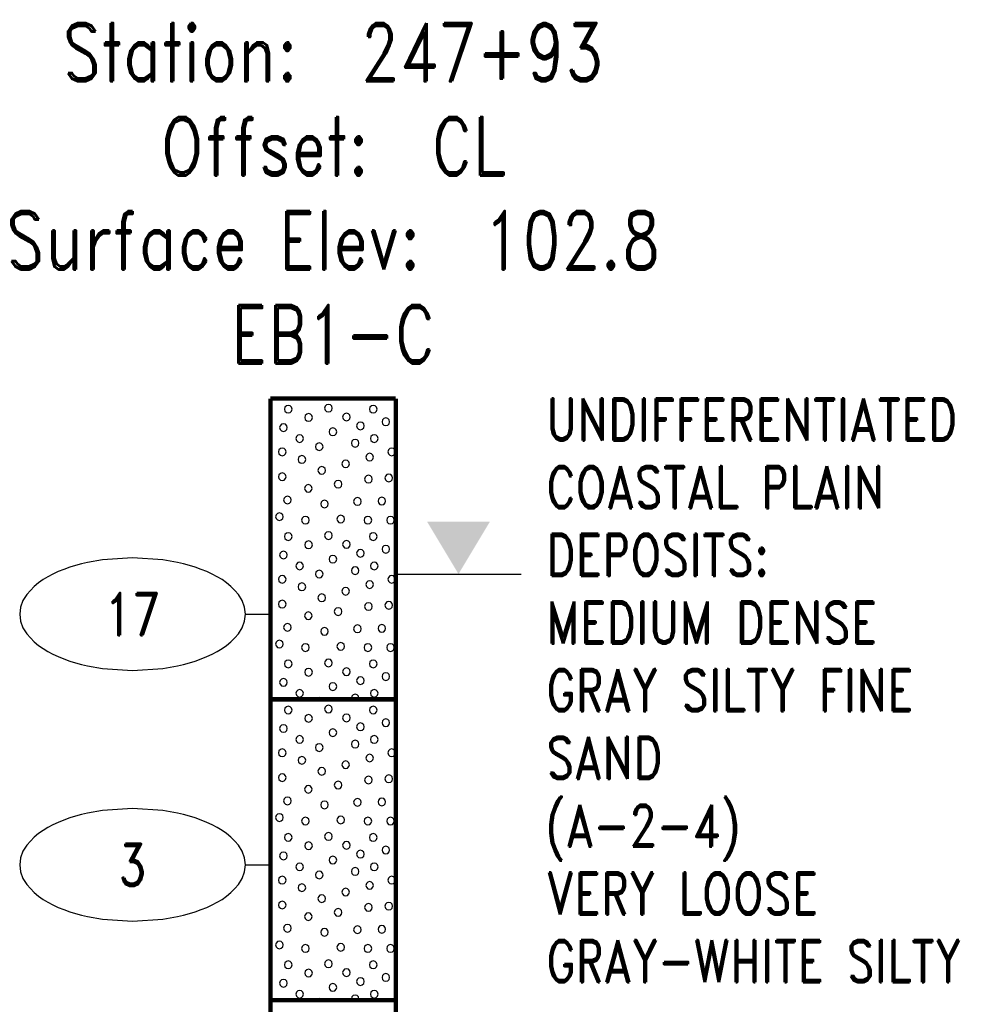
# Model space of a CAD drawing. Extents: x -12 to 875, y 346 to 518.
# Tile 6 of 10: x 413 to 450, y 475 to 515. Entities that reach past the tile are written whole.
import ezdxf
from ezdxf.enums import TextEntityAlignment as Align

# ---------------------------------------------------------------- set-up
doc = ezdxf.new("R2010")
doc.units = 0
doc.linetypes.add('Solid', pattern=[0])
doc.layers.get('0').update_dxf_attribs({"linetype": 'Solid'})
doc.layers.add('EB1-C', color=4, linetype='Solid')
doc.styles.add('ROMAND', font='romand', dxfattribs={"height": 1})

# ---------------------------------------------------------------- blocks, each defined once
blk = doc.blocks.new('DGRFC_NCLEV2')
at = {"color": 7, "linetype": 'Solid'}
blk.add_lwpolyline([(-0.06, 0), (0.06, 0)], dxfattribs=at)
at = {"color": 7}
blk.add_solid([(0, 0), (0.03, 0.05), (0, 0), (-0.03, 0.05)], dxfattribs=at)
blk = doc.blocks.new('DGRFC_NCDOT$NVALUE$ELLIPS')
at = {"color": 7, "linetype": 'Solid'}
blk.add_lwpolyline([(0, -2.5), (1.337, -2.407), (1.998, -2.292), (2.262, -2.231), (2.524, -2.16), (2.783, -2.078), (3.038, -1.985), (3.289, -1.882), (3.536, -1.768), (3.755, -1.657), (3.965, -1.529), (4.165, -1.386), (4.353, -1.227), (4.528, -1.054), (4.689, -0.869), (4.858, -0.606), (4.964, -0.311), (5, 0), (4.964, 0.311), (4.858, 0.606), (4.689, 0.869), (4.528, 1.054), (4.353, 1.227), (4.165, 1.386), (3.965, 1.529), (3.755, 1.657), (3.536, 1.768), (3.289, 1.882), (3.038, 1.985), (2.783, 2.078), (2.524, 2.16), (2.262, 2.231), (1.998, 2.292), (1.337, 2.407), (0, 2.5), (-1.337, 2.407), (-1.998, 2.292), (-2.262, 2.231), (-2.524, 2.16), (-2.783, 2.078), (-3.038, 1.985), (-3.289, 1.882), (-3.536, 1.768), (-3.755, 1.657), (-3.965, 1.529), (-4.165, 1.386), (-4.353, 1.227), (-4.528, 1.054), (-4.689, 0.869), (-4.858, 0.606), (-4.964, 0.311), (-5, 0), (-4.964, -0.311), (-4.858, -0.606), (-4.689, -0.869), (-4.528, -1.054), (-4.353, -1.227), (-4.165, -1.386), (-3.965, -1.529), (-3.755, -1.657), (-3.536, -1.768), (-3.289, -1.882), (-3.038, -1.985), (-2.783, -2.078), (-2.524, -2.16), (-2.262, -2.231), (-1.998, -2.292), (-1.337, -2.407), (0, -2.5)], dxfattribs=at)

msp = doc.modelspace()

# ---------------------------------------------------------------- linework, layer by layer
at = {"layer": 'EB1-C', "color": 7, "linetype": 'Solid', "const_width": 0.178}
for points in [[(422.773, 499.6), (422.773, 487.6)], [(422.773, 499.6), (427.773, 499.6)], [(427.773, 487.6), (427.773, 499.6)], [(422.773, 487.6), (427.773, 487.6)], [(422.773, 487.6), (422.773, 475.6)], [(427.773, 475.6), (427.773, 487.6)], [(422.773, 475.6), (427.773, 475.6)], [(422.773, 475.6), (422.773, 465.6)], [(427.773, 465.6), (427.773, 475.6)]]:
    msp.add_lwpolyline(points, dxfattribs=at)
at = {"layer": 'EB1-C', "color": 2, "linetype": 'Solid'}
for points in [[(423.637, 499.175), (423.616, 499.251), (423.561, 499.307), (423.484, 499.327), (423.408, 499.307), (423.352, 499.251), (423.332, 499.175), (423.352, 499.099), (423.408, 499.043), (423.484, 499.022), (423.561, 499.043), (423.616, 499.099), (423.637, 499.175)], [(425.239, 499.214), (425.218, 499.29), (425.163, 499.346), (425.086, 499.366), (425.01, 499.346), (424.954, 499.29), (424.934, 499.214), (424.954, 499.138), (425.01, 499.082), (425.086, 499.062), (425.163, 499.082), (425.218, 499.138), (425.239, 499.214)], [(427.026, 499.175), (427.006, 499.251), (426.95, 499.307), (426.874, 499.327), (426.798, 499.307), (426.742, 499.251), (426.721, 499.175), (426.742, 499.098), (426.798, 499.043), (426.874, 499.022), (426.95, 499.043), (427.006, 499.098), (427.026, 499.175)], [(424.447, 498.844), (424.426, 498.92), (424.371, 498.976), (424.294, 498.997), (424.218, 498.976), (424.162, 498.92), (424.142, 498.844), (424.162, 498.768), (424.218, 498.712), (424.294, 498.692), (424.371, 498.712), (424.426, 498.768), (424.447, 498.844)], [(425.957, 498.862), (425.937, 498.938), (425.881, 498.994), (425.805, 499.015), (425.728, 498.994), (425.673, 498.938), (425.652, 498.862), (425.673, 498.786), (425.728, 498.73), (425.805, 498.71), (425.881, 498.73), (425.937, 498.786), (425.957, 498.862)], [(427.528, 498.67), (427.507, 498.747), (427.452, 498.802), (427.375, 498.823), (427.299, 498.802), (427.243, 498.747), (427.223, 498.67), (427.243, 498.594), (427.299, 498.538), (427.375, 498.518), (427.452, 498.538), (427.507, 498.594), (427.528, 498.67)], [(423.445, 498.439), (423.424, 498.515), (423.368, 498.571), (423.292, 498.591), (423.216, 498.571), (423.16, 498.515), (423.14, 498.439), (423.16, 498.363), (423.216, 498.307), (423.292, 498.287), (423.368, 498.307), (423.424, 498.363), (423.445, 498.439)], [(425.417, 498.273), (425.396, 498.349), (425.34, 498.405), (425.264, 498.425), (425.188, 498.405), (425.132, 498.349), (425.112, 498.273), (425.132, 498.196), (425.188, 498.141), (425.264, 498.12), (425.34, 498.141), (425.396, 498.196), (425.417, 498.273)], [(426.513, 498.508), (426.493, 498.584), (426.437, 498.64), (426.361, 498.66), (426.285, 498.64), (426.229, 498.584), (426.209, 498.508), (426.229, 498.431), (426.285, 498.376), (426.361, 498.355), (426.437, 498.376), (426.493, 498.431), (426.513, 498.508)], [(424.09, 498.002), (424.07, 498.078), (424.014, 498.134), (423.938, 498.154), (423.862, 498.134), (423.806, 498.078), (423.786, 498.002), (423.806, 497.926), (423.862, 497.87), (423.938, 497.849), (424.014, 497.87), (424.07, 497.926), (424.09, 498.002)], [(426.305, 497.816), (426.284, 497.892), (426.229, 497.948), (426.152, 497.969), (426.076, 497.948), (426.02, 497.892), (426, 497.816), (426.02, 497.74), (426.076, 497.684), (426.152, 497.664), (426.229, 497.684), (426.284, 497.74), (426.305, 497.816)], [(427.068, 498.002), (427.047, 498.078), (426.991, 498.134), (426.915, 498.154), (426.839, 498.134), (426.783, 498.078), (426.763, 498.002), (426.783, 497.926), (426.839, 497.87), (426.915, 497.849), (426.991, 497.87), (427.047, 497.926), (427.068, 498.002)], [(423.399, 497.47), (423.378, 497.547), (423.323, 497.602), (423.246, 497.623), (423.17, 497.602), (423.114, 497.547), (423.094, 497.47), (423.114, 497.394), (423.17, 497.338), (423.246, 497.318), (423.323, 497.338), (423.378, 497.394), (423.399, 497.47)], [(424.873, 497.679), (424.853, 497.755), (424.797, 497.811), (424.721, 497.831), (424.645, 497.811), (424.589, 497.755), (424.569, 497.679), (424.589, 497.603), (424.645, 497.547), (424.721, 497.526), (424.797, 497.547), (424.853, 497.603), (424.873, 497.679)], [(427.759, 497.47), (427.739, 497.547), (427.683, 497.602), (427.607, 497.623), (427.531, 497.602), (427.475, 497.547), (427.454, 497.47), (427.475, 497.394), (427.531, 497.338), (427.607, 497.318), (427.683, 497.338), (427.739, 497.394), (427.759, 497.47)], [(424.182, 497.17), (424.161, 497.247), (424.106, 497.302), (424.029, 497.323), (423.953, 497.302), (423.897, 497.247), (423.877, 497.17), (423.897, 497.094), (423.953, 497.038), (424.029, 497.018), (424.106, 497.038), (424.161, 497.094), (424.182, 497.17)], [(426.882, 497.262), (426.862, 497.338), (426.806, 497.394), (426.73, 497.414), (426.653, 497.394), (426.598, 497.338), (426.577, 497.262), (426.598, 497.186), (426.653, 497.13), (426.73, 497.109), (426.806, 497.13), (426.862, 497.186), (426.882, 497.262)], [(424.97, 496.733), (424.95, 496.809), (424.894, 496.865), (424.818, 496.885), (424.741, 496.865), (424.686, 496.809), (424.665, 496.733), (424.686, 496.657), (424.741, 496.601), (424.818, 496.581), (424.894, 496.601), (424.95, 496.657), (424.97, 496.733)], [(425.926, 496.995), (425.906, 497.071), (425.85, 497.127), (425.774, 497.147), (425.697, 497.127), (425.642, 497.071), (425.621, 496.995), (425.642, 496.919), (425.697, 496.863), (425.774, 496.842), (425.85, 496.863), (425.906, 496.919), (425.926, 496.995)], [(423.399, 496.479), (423.378, 496.555), (423.323, 496.611), (423.246, 496.631), (423.17, 496.611), (423.114, 496.555), (423.094, 496.479), (423.114, 496.403), (423.17, 496.347), (423.246, 496.326), (423.323, 496.347), (423.378, 496.403), (423.399, 496.479)], [(426.836, 496.385), (426.816, 496.461), (426.76, 496.517), (426.684, 496.537), (426.608, 496.517), (426.552, 496.461), (426.531, 496.385), (426.552, 496.308), (426.608, 496.253), (426.684, 496.232), (426.76, 496.253), (426.816, 496.308), (426.836, 496.385)], [(427.645, 496.433), (427.624, 496.509), (427.569, 496.565), (427.492, 496.585), (427.416, 496.565), (427.36, 496.509), (427.34, 496.433), (427.36, 496.357), (427.416, 496.301), (427.492, 496.281), (427.569, 496.301), (427.624, 496.357), (427.645, 496.433)], [(424.436, 496.016), (424.416, 496.092), (424.36, 496.148), (424.284, 496.168), (424.208, 496.148), (424.152, 496.092), (424.131, 496.016), (424.152, 495.94), (424.208, 495.884), (424.284, 495.864), (424.36, 495.884), (424.416, 495.94), (424.436, 496.016)], [(425.626, 496.184), (425.606, 496.26), (425.55, 496.316), (425.474, 496.336), (425.397, 496.316), (425.342, 496.26), (425.321, 496.184), (425.342, 496.108), (425.397, 496.052), (425.474, 496.031), (425.55, 496.052), (425.606, 496.108), (425.626, 496.184)], [(423.605, 495.553), (423.584, 495.629), (423.528, 495.685), (423.452, 495.706), (423.376, 495.685), (423.32, 495.629), (423.3, 495.553), (423.32, 495.477), (423.376, 495.421), (423.452, 495.401), (423.528, 495.421), (423.584, 495.477), (423.605, 495.553)], [(426.396, 495.495), (426.376, 495.571), (426.32, 495.627), (426.244, 495.647), (426.168, 495.627), (426.112, 495.571), (426.092, 495.495), (426.112, 495.419), (426.168, 495.363), (426.244, 495.342), (426.32, 495.363), (426.376, 495.419), (426.396, 495.495)], [(427.368, 495.51), (427.347, 495.586), (427.291, 495.642), (427.215, 495.662), (427.139, 495.642), (427.083, 495.586), (427.063, 495.51), (427.083, 495.434), (427.139, 495.378), (427.215, 495.358), (427.291, 495.378), (427.347, 495.434), (427.368, 495.51)], [(425.082, 495.393), (425.061, 495.469), (425.006, 495.525), (424.93, 495.545), (424.853, 495.525), (424.798, 495.469), (424.777, 495.393), (424.798, 495.317), (424.853, 495.261), (424.93, 495.241), (425.006, 495.261), (425.061, 495.317), (425.082, 495.393)], [(423.282, 494.887), (423.261, 494.963), (423.206, 495.019), (423.129, 495.04), (423.053, 495.019), (422.997, 494.963), (422.977, 494.887), (422.997, 494.811), (423.053, 494.755), (423.129, 494.735), (423.206, 494.755), (423.261, 494.811), (423.282, 494.887)], [(424.319, 494.747), (424.299, 494.823), (424.243, 494.879), (424.167, 494.9), (424.091, 494.879), (424.035, 494.823), (424.014, 494.747), (424.035, 494.671), (424.091, 494.615), (424.167, 494.595), (424.243, 494.615), (424.299, 494.671), (424.319, 494.747)], [(425.728, 494.793), (425.707, 494.869), (425.652, 494.925), (425.575, 494.945), (425.499, 494.925), (425.443, 494.869), (425.423, 494.793), (425.443, 494.717), (425.499, 494.661), (425.575, 494.641), (425.652, 494.661), (425.707, 494.717), (425.728, 494.793)], [(426.813, 494.747), (426.793, 494.823), (426.737, 494.879), (426.661, 494.9), (426.585, 494.879), (426.529, 494.823), (426.509, 494.747), (426.529, 494.671), (426.585, 494.615), (426.661, 494.595), (426.737, 494.615), (426.793, 494.671), (426.813, 494.747)], [(427.713, 494.747), (427.693, 494.823), (427.637, 494.879), (427.561, 494.9), (427.485, 494.879), (427.429, 494.823), (427.409, 494.747), (427.429, 494.671), (427.485, 494.615), (427.561, 494.595), (427.637, 494.615), (427.693, 494.671), (427.713, 494.747)], [(423.637, 494.095), (423.616, 494.171), (423.561, 494.227), (423.484, 494.247), (423.408, 494.227), (423.352, 494.171), (423.332, 494.095), (423.352, 494.019), (423.408, 493.963), (423.484, 493.942), (423.561, 493.963), (423.616, 494.019), (423.637, 494.095)], [(425.239, 494.134), (425.218, 494.21), (425.163, 494.266), (425.086, 494.286), (425.01, 494.266), (424.954, 494.21), (424.934, 494.134), (424.954, 494.058), (425.01, 494.002), (425.086, 493.982), (425.163, 494.002), (425.218, 494.058), (425.239, 494.134)], [(427.026, 494.095), (427.006, 494.171), (426.95, 494.227), (426.874, 494.247), (426.798, 494.227), (426.742, 494.171), (426.721, 494.095), (426.742, 494.018), (426.798, 493.963), (426.874, 493.942), (426.95, 493.963), (427.006, 494.018), (427.026, 494.095)], [(424.447, 493.764), (424.426, 493.84), (424.371, 493.896), (424.294, 493.917), (424.218, 493.896), (424.162, 493.84), (424.142, 493.764), (424.162, 493.688), (424.218, 493.632), (424.294, 493.612), (424.371, 493.632), (424.426, 493.688), (424.447, 493.764)], [(425.957, 493.782), (425.937, 493.858), (425.881, 493.914), (425.805, 493.935), (425.728, 493.914), (425.673, 493.858), (425.652, 493.782), (425.673, 493.706), (425.728, 493.65), (425.805, 493.63), (425.881, 493.65), (425.937, 493.706), (425.957, 493.782)], [(427.528, 493.59), (427.507, 493.667), (427.452, 493.722), (427.375, 493.743), (427.299, 493.722), (427.243, 493.667), (427.223, 493.59), (427.243, 493.514), (427.299, 493.458), (427.375, 493.438), (427.452, 493.458), (427.507, 493.514), (427.528, 493.59)], [(423.445, 493.359), (423.424, 493.435), (423.368, 493.491), (423.292, 493.511), (423.216, 493.491), (423.16, 493.435), (423.14, 493.359), (423.16, 493.283), (423.216, 493.227), (423.292, 493.207), (423.368, 493.227), (423.424, 493.283), (423.445, 493.359)], [(425.417, 493.193), (425.396, 493.269), (425.34, 493.325), (425.264, 493.345), (425.188, 493.325), (425.132, 493.269), (425.112, 493.193), (425.132, 493.116), (425.188, 493.061), (425.264, 493.04), (425.34, 493.061), (425.396, 493.116), (425.417, 493.193)], [(426.513, 493.428), (426.493, 493.504), (426.437, 493.56), (426.361, 493.58), (426.285, 493.56), (426.229, 493.504), (426.209, 493.428), (426.229, 493.351), (426.285, 493.296), (426.361, 493.275), (426.437, 493.296), (426.493, 493.351), (426.513, 493.428)], [(424.09, 492.922), (424.07, 492.998), (424.014, 493.054), (423.938, 493.074), (423.862, 493.054), (423.806, 492.998), (423.786, 492.922), (423.806, 492.846), (423.862, 492.79), (423.938, 492.769), (424.014, 492.79), (424.07, 492.846), (424.09, 492.922)], [(426.305, 492.736), (426.284, 492.812), (426.229, 492.868), (426.152, 492.889), (426.076, 492.868), (426.02, 492.812), (426, 492.736), (426.02, 492.66), (426.076, 492.604), (426.152, 492.584), (426.229, 492.604), (426.284, 492.66), (426.305, 492.736)], [(427.068, 492.922), (427.047, 492.998), (426.991, 493.054), (426.915, 493.074), (426.839, 493.054), (426.783, 492.998), (426.763, 492.922), (426.783, 492.846), (426.839, 492.79), (426.915, 492.769), (426.991, 492.79), (427.047, 492.846), (427.068, 492.922)], [(423.399, 492.39), (423.378, 492.467), (423.323, 492.522), (423.246, 492.543), (423.17, 492.522), (423.114, 492.467), (423.094, 492.39), (423.114, 492.314), (423.17, 492.258), (423.246, 492.238), (423.323, 492.258), (423.378, 492.314), (423.399, 492.39)], [(424.873, 492.599), (424.853, 492.675), (424.797, 492.731), (424.721, 492.751), (424.645, 492.731), (424.589, 492.675), (424.569, 492.599), (424.589, 492.523), (424.645, 492.467), (424.721, 492.446), (424.797, 492.467), (424.853, 492.523), (424.873, 492.599)], [(427.759, 492.39), (427.739, 492.467), (427.683, 492.522), (427.607, 492.543), (427.531, 492.522), (427.475, 492.467), (427.454, 492.39), (427.475, 492.314), (427.531, 492.258), (427.607, 492.238), (427.683, 492.258), (427.739, 492.314), (427.759, 492.39)], [(424.182, 492.09), (424.161, 492.167), (424.106, 492.222), (424.029, 492.243), (423.953, 492.222), (423.897, 492.167), (423.877, 492.09), (423.897, 492.014), (423.953, 491.958), (424.029, 491.938), (424.106, 491.958), (424.161, 492.014), (424.182, 492.09)], [(425.926, 491.915), (425.906, 491.991), (425.85, 492.047), (425.774, 492.067), (425.697, 492.047), (425.642, 491.991), (425.621, 491.915), (425.642, 491.839), (425.697, 491.783), (425.774, 491.762), (425.85, 491.783), (425.906, 491.839), (425.926, 491.915)], [(426.882, 492.182), (426.862, 492.258), (426.806, 492.314), (426.73, 492.334), (426.653, 492.314), (426.598, 492.258), (426.577, 492.182), (426.598, 492.106), (426.653, 492.05), (426.73, 492.029), (426.806, 492.05), (426.862, 492.106), (426.882, 492.182)], [(424.97, 491.653), (424.95, 491.729), (424.894, 491.785), (424.818, 491.805), (424.741, 491.785), (424.686, 491.729), (424.665, 491.653), (424.686, 491.577), (424.741, 491.521), (424.818, 491.501), (424.894, 491.521), (424.95, 491.577), (424.97, 491.653)], [(423.399, 491.399), (423.378, 491.475), (423.323, 491.531), (423.246, 491.551), (423.17, 491.531), (423.114, 491.475), (423.094, 491.399), (423.114, 491.323), (423.17, 491.267), (423.246, 491.246), (423.323, 491.267), (423.378, 491.323), (423.399, 491.399)], [(426.836, 491.305), (426.816, 491.381), (426.76, 491.437), (426.684, 491.457), (426.608, 491.437), (426.552, 491.381), (426.531, 491.305), (426.552, 491.228), (426.608, 491.173), (426.684, 491.152), (426.76, 491.173), (426.816, 491.228), (426.836, 491.305)], [(427.645, 491.353), (427.624, 491.429), (427.569, 491.485), (427.492, 491.505), (427.416, 491.485), (427.36, 491.429), (427.34, 491.353), (427.36, 491.277), (427.416, 491.221), (427.492, 491.201), (427.569, 491.221), (427.624, 491.277), (427.645, 491.353)], [(424.436, 490.936), (424.416, 491.012), (424.36, 491.068), (424.284, 491.088), (424.208, 491.068), (424.152, 491.012), (424.131, 490.936), (424.152, 490.86), (424.208, 490.804), (424.284, 490.784), (424.36, 490.804), (424.416, 490.86), (424.436, 490.936)], [(425.626, 491.104), (425.606, 491.18), (425.55, 491.236), (425.474, 491.256), (425.397, 491.236), (425.342, 491.18), (425.321, 491.104), (425.342, 491.028), (425.397, 490.972), (425.474, 490.951), (425.55, 490.972), (425.606, 491.028), (425.626, 491.104)], [(423.605, 490.473), (423.584, 490.549), (423.528, 490.605), (423.452, 490.626), (423.376, 490.605), (423.32, 490.549), (423.3, 490.473), (423.32, 490.397), (423.376, 490.341), (423.452, 490.321), (423.528, 490.341), (423.584, 490.397), (423.605, 490.473)], [(426.396, 490.415), (426.376, 490.491), (426.32, 490.547), (426.244, 490.567), (426.168, 490.547), (426.112, 490.491), (426.092, 490.415), (426.112, 490.339), (426.168, 490.283), (426.244, 490.262), (426.32, 490.283), (426.376, 490.339), (426.396, 490.415)], [(427.368, 490.43), (427.347, 490.506), (427.291, 490.562), (427.215, 490.582), (427.139, 490.562), (427.083, 490.506), (427.063, 490.43), (427.083, 490.354), (427.139, 490.298), (427.215, 490.278), (427.291, 490.298), (427.347, 490.354), (427.368, 490.43)], [(425.082, 490.313), (425.061, 490.389), (425.006, 490.445), (424.93, 490.465), (424.853, 490.445), (424.798, 490.389), (424.777, 490.313), (424.798, 490.237), (424.853, 490.181), (424.93, 490.161), (425.006, 490.181), (425.061, 490.237), (425.082, 490.313)], [(423.282, 489.807), (423.261, 489.883), (423.206, 489.939), (423.129, 489.96), (423.053, 489.939), (422.997, 489.883), (422.977, 489.807), (422.997, 489.731), (423.053, 489.675), (423.129, 489.655), (423.206, 489.675), (423.261, 489.731), (423.282, 489.807)], [(424.319, 489.667), (424.299, 489.743), (424.243, 489.799), (424.167, 489.82), (424.091, 489.799), (424.035, 489.743), (424.014, 489.667), (424.035, 489.591), (424.091, 489.535), (424.167, 489.515), (424.243, 489.535), (424.299, 489.591), (424.319, 489.667)], [(425.728, 489.713), (425.707, 489.789), (425.652, 489.845), (425.575, 489.865), (425.499, 489.845), (425.443, 489.789), (425.423, 489.713), (425.443, 489.637), (425.499, 489.581), (425.575, 489.561), (425.652, 489.581), (425.707, 489.637), (425.728, 489.713)], [(426.813, 489.667), (426.793, 489.743), (426.737, 489.799), (426.661, 489.82), (426.585, 489.799), (426.529, 489.743), (426.509, 489.667), (426.529, 489.591), (426.585, 489.535), (426.661, 489.515), (426.737, 489.535), (426.793, 489.591), (426.813, 489.667)], [(427.713, 489.667), (427.693, 489.743), (427.637, 489.799), (427.561, 489.82), (427.485, 489.799), (427.429, 489.743), (427.409, 489.667), (427.429, 489.591), (427.485, 489.535), (427.561, 489.515), (427.637, 489.535), (427.693, 489.591), (427.713, 489.667)], [(423.637, 489.015), (423.616, 489.091), (423.561, 489.147), (423.484, 489.167), (423.408, 489.147), (423.352, 489.091), (423.332, 489.015), (423.352, 488.939), (423.408, 488.883), (423.484, 488.862), (423.561, 488.883), (423.616, 488.939), (423.637, 489.015)], [(425.239, 489.054), (425.218, 489.13), (425.163, 489.186), (425.086, 489.206), (425.01, 489.186), (424.954, 489.13), (424.934, 489.054), (424.954, 488.978), (425.01, 488.922), (425.086, 488.902), (425.163, 488.922), (425.218, 488.978), (425.239, 489.054)], [(427.026, 489.015), (427.006, 489.091), (426.95, 489.147), (426.874, 489.167), (426.798, 489.147), (426.742, 489.091), (426.721, 489.015), (426.742, 488.938), (426.798, 488.883), (426.874, 488.862), (426.95, 488.883), (427.006, 488.938), (427.026, 489.015)], [(424.447, 488.684), (424.426, 488.76), (424.371, 488.816), (424.294, 488.837), (424.218, 488.816), (424.162, 488.76), (424.142, 488.684), (424.162, 488.608), (424.218, 488.552), (424.294, 488.532), (424.371, 488.552), (424.426, 488.608), (424.447, 488.684)], [(425.957, 488.702), (425.937, 488.778), (425.881, 488.834), (425.805, 488.855), (425.728, 488.834), (425.673, 488.778), (425.652, 488.702), (425.673, 488.626), (425.728, 488.57), (425.805, 488.55), (425.881, 488.57), (425.937, 488.626), (425.957, 488.702)], [(427.528, 488.51), (427.507, 488.587), (427.452, 488.642), (427.375, 488.663), (427.299, 488.642), (427.243, 488.587), (427.223, 488.51), (427.243, 488.434), (427.299, 488.378), (427.375, 488.358), (427.452, 488.378), (427.507, 488.434), (427.528, 488.51)], [(423.445, 488.279), (423.424, 488.355), (423.368, 488.411), (423.292, 488.431), (423.216, 488.411), (423.16, 488.355), (423.14, 488.279), (423.16, 488.203), (423.216, 488.147), (423.292, 488.127), (423.368, 488.147), (423.424, 488.203), (423.445, 488.279)], [(425.417, 488.113), (425.396, 488.189), (425.34, 488.245), (425.264, 488.265), (425.188, 488.245), (425.132, 488.189), (425.112, 488.113), (425.132, 488.036), (425.188, 487.981), (425.264, 487.96), (425.34, 487.981), (425.396, 488.036), (425.417, 488.113)], [(426.513, 488.348), (426.493, 488.424), (426.437, 488.48), (426.361, 488.5), (426.285, 488.48), (426.229, 488.424), (426.209, 488.348), (426.229, 488.271), (426.285, 488.216), (426.361, 488.195), (426.437, 488.216), (426.493, 488.271), (426.513, 488.348)], [(424.09, 487.842), (424.07, 487.918), (424.014, 487.974), (423.938, 487.994), (423.862, 487.974), (423.806, 487.918), (423.786, 487.842), (423.806, 487.766), (423.862, 487.71), (423.938, 487.689), (424.014, 487.71), (424.07, 487.766), (424.09, 487.842)], [(426.305, 487.656), (426.284, 487.732), (426.229, 487.788), (426.152, 487.809), (426.076, 487.788), (426.02, 487.732), (426, 487.656), (426.015, 487.6), (426.29, 487.6), (426.305, 487.656)], [(427.068, 487.842), (427.047, 487.918), (426.991, 487.974), (426.915, 487.994), (426.839, 487.974), (426.783, 487.918), (426.763, 487.842), (426.783, 487.766), (426.839, 487.71), (426.915, 487.689), (426.991, 487.71), (427.047, 487.766), (427.068, 487.842)], [(424.797, 487.651), (424.721, 487.671), (424.645, 487.651), (424.594, 487.6), (424.848, 487.6), (424.797, 487.651)], [(425.239, 487.214), (425.218, 487.29), (425.163, 487.346), (425.086, 487.366), (425.01, 487.346), (424.954, 487.29), (424.934, 487.214), (424.954, 487.138), (425.01, 487.082), (425.086, 487.062), (425.163, 487.082), (425.218, 487.138), (425.239, 487.214)], [(423.637, 487.175), (423.616, 487.251), (423.561, 487.307), (423.484, 487.327), (423.408, 487.307), (423.352, 487.251), (423.332, 487.175), (423.352, 487.099), (423.408, 487.043), (423.484, 487.022), (423.561, 487.043), (423.616, 487.099), (423.637, 487.175)], [(424.447, 486.844), (424.426, 486.92), (424.371, 486.976), (424.294, 486.997), (424.218, 486.976), (424.162, 486.92), (424.142, 486.844), (424.162, 486.768), (424.218, 486.712), (424.294, 486.692), (424.371, 486.712), (424.426, 486.768), (424.447, 486.844)], [(425.957, 486.862), (425.937, 486.938), (425.881, 486.994), (425.805, 487.015), (425.728, 486.994), (425.673, 486.938), (425.652, 486.862), (425.673, 486.786), (425.728, 486.73), (425.805, 486.71), (425.881, 486.73), (425.937, 486.786), (425.957, 486.862)], [(427.026, 487.175), (427.006, 487.251), (426.95, 487.307), (426.874, 487.327), (426.798, 487.307), (426.742, 487.251), (426.721, 487.175), (426.742, 487.098), (426.798, 487.043), (426.874, 487.022), (426.95, 487.043), (427.006, 487.098), (427.026, 487.175)], [(423.445, 486.439), (423.424, 486.515), (423.368, 486.571), (423.292, 486.591), (423.216, 486.571), (423.16, 486.515), (423.14, 486.439), (423.16, 486.363), (423.216, 486.307), (423.292, 486.287), (423.368, 486.307), (423.424, 486.363), (423.445, 486.439)], [(426.513, 486.508), (426.493, 486.584), (426.437, 486.64), (426.361, 486.66), (426.285, 486.64), (426.229, 486.584), (426.209, 486.508), (426.229, 486.431), (426.285, 486.376), (426.361, 486.355), (426.437, 486.376), (426.493, 486.431), (426.513, 486.508)], [(427.528, 486.67), (427.507, 486.747), (427.452, 486.802), (427.375, 486.823), (427.299, 486.802), (427.243, 486.747), (427.223, 486.67), (427.243, 486.594), (427.299, 486.538), (427.375, 486.518), (427.452, 486.538), (427.507, 486.594), (427.528, 486.67)], [(425.417, 486.273), (425.396, 486.349), (425.34, 486.405), (425.264, 486.425), (425.188, 486.405), (425.132, 486.349), (425.112, 486.273), (425.132, 486.196), (425.188, 486.141), (425.264, 486.12), (425.34, 486.141), (425.396, 486.196), (425.417, 486.273)], [(424.09, 486.002), (424.07, 486.078), (424.014, 486.134), (423.938, 486.154), (423.862, 486.134), (423.806, 486.078), (423.786, 486.002), (423.806, 485.926), (423.862, 485.87), (423.938, 485.849), (424.014, 485.87), (424.07, 485.926), (424.09, 486.002)], [(424.873, 485.679), (424.853, 485.755), (424.797, 485.811), (424.721, 485.831), (424.645, 485.811), (424.589, 485.755), (424.569, 485.679), (424.589, 485.603), (424.645, 485.547), (424.721, 485.526), (424.797, 485.547), (424.853, 485.603), (424.873, 485.679)], [(426.305, 485.816), (426.284, 485.892), (426.229, 485.948), (426.152, 485.969), (426.076, 485.948), (426.02, 485.892), (426, 485.816), (426.02, 485.74), (426.076, 485.684), (426.152, 485.664), (426.229, 485.684), (426.284, 485.74), (426.305, 485.816)], [(427.068, 486.002), (427.047, 486.078), (426.991, 486.134), (426.915, 486.154), (426.839, 486.134), (426.783, 486.078), (426.763, 486.002), (426.783, 485.926), (426.839, 485.87), (426.915, 485.849), (426.991, 485.87), (427.047, 485.926), (427.068, 486.002)], [(423.399, 485.47), (423.378, 485.547), (423.323, 485.602), (423.246, 485.623), (423.17, 485.602), (423.114, 485.547), (423.094, 485.47), (423.114, 485.394), (423.17, 485.338), (423.246, 485.318), (423.323, 485.338), (423.378, 485.394), (423.399, 485.47)], [(426.882, 485.262), (426.862, 485.338), (426.806, 485.394), (426.73, 485.414), (426.653, 485.394), (426.598, 485.338), (426.577, 485.262), (426.598, 485.186), (426.653, 485.13), (426.73, 485.109), (426.806, 485.13), (426.862, 485.186), (426.882, 485.262)], [(427.759, 485.47), (427.739, 485.547), (427.683, 485.602), (427.607, 485.623), (427.531, 485.602), (427.475, 485.547), (427.454, 485.47), (427.475, 485.394), (427.531, 485.338), (427.607, 485.318), (427.683, 485.338), (427.739, 485.394), (427.759, 485.47)], [(424.182, 485.17), (424.161, 485.247), (424.106, 485.302), (424.029, 485.323), (423.953, 485.302), (423.897, 485.247), (423.877, 485.17), (423.897, 485.094), (423.953, 485.038), (424.029, 485.018), (424.106, 485.038), (424.161, 485.094), (424.182, 485.17)], [(425.926, 484.995), (425.906, 485.071), (425.85, 485.127), (425.774, 485.147), (425.697, 485.127), (425.642, 485.071), (425.621, 484.995), (425.642, 484.919), (425.697, 484.863), (425.774, 484.842), (425.85, 484.863), (425.906, 484.919), (425.926, 484.995)], [(423.399, 484.479), (423.378, 484.555), (423.323, 484.611), (423.246, 484.631), (423.17, 484.611), (423.114, 484.555), (423.094, 484.479), (423.114, 484.403), (423.17, 484.347), (423.246, 484.326), (423.323, 484.347), (423.378, 484.403), (423.399, 484.479)], [(424.97, 484.733), (424.95, 484.809), (424.894, 484.865), (424.818, 484.885), (424.741, 484.865), (424.686, 484.809), (424.665, 484.733), (424.686, 484.657), (424.741, 484.601), (424.818, 484.581), (424.894, 484.601), (424.95, 484.657), (424.97, 484.733)], [(425.626, 484.184), (425.606, 484.26), (425.55, 484.316), (425.474, 484.336), (425.397, 484.316), (425.342, 484.26), (425.321, 484.184), (425.342, 484.108), (425.397, 484.052), (425.474, 484.031), (425.55, 484.052), (425.606, 484.108), (425.626, 484.184)], [(426.836, 484.385), (426.816, 484.461), (426.76, 484.517), (426.684, 484.537), (426.608, 484.517), (426.552, 484.461), (426.531, 484.385), (426.552, 484.308), (426.608, 484.253), (426.684, 484.232), (426.76, 484.253), (426.816, 484.308), (426.836, 484.385)], [(427.645, 484.433), (427.624, 484.509), (427.569, 484.565), (427.492, 484.585), (427.416, 484.565), (427.36, 484.509), (427.34, 484.433), (427.36, 484.357), (427.416, 484.301), (427.492, 484.281), (427.569, 484.301), (427.624, 484.357), (427.645, 484.433)], [(424.436, 484.016), (424.416, 484.092), (424.36, 484.148), (424.284, 484.168), (424.208, 484.148), (424.152, 484.092), (424.131, 484.016), (424.152, 483.94), (424.208, 483.884), (424.284, 483.864), (424.36, 483.884), (424.416, 483.94), (424.436, 484.016)], [(423.605, 483.553), (423.584, 483.629), (423.528, 483.685), (423.452, 483.706), (423.376, 483.685), (423.32, 483.629), (423.3, 483.553), (423.32, 483.477), (423.376, 483.421), (423.452, 483.401), (423.528, 483.421), (423.584, 483.477), (423.605, 483.553)], [(425.082, 483.393), (425.061, 483.469), (425.006, 483.525), (424.93, 483.545), (424.853, 483.525), (424.798, 483.469), (424.777, 483.393), (424.798, 483.317), (424.853, 483.261), (424.93, 483.241), (425.006, 483.261), (425.061, 483.317), (425.082, 483.393)], [(426.396, 483.495), (426.376, 483.571), (426.32, 483.627), (426.244, 483.647), (426.168, 483.627), (426.112, 483.571), (426.092, 483.495), (426.112, 483.419), (426.168, 483.363), (426.244, 483.342), (426.32, 483.363), (426.376, 483.419), (426.396, 483.495)], [(427.368, 483.51), (427.347, 483.586), (427.291, 483.642), (427.215, 483.662), (427.139, 483.642), (427.083, 483.586), (427.063, 483.51), (427.083, 483.434), (427.139, 483.378), (427.215, 483.358), (427.291, 483.378), (427.347, 483.434), (427.368, 483.51)], [(423.282, 482.887), (423.261, 482.963), (423.206, 483.019), (423.129, 483.04), (423.053, 483.019), (422.997, 482.963), (422.977, 482.887), (422.997, 482.811), (423.053, 482.755), (423.129, 482.735), (423.206, 482.755), (423.261, 482.811), (423.282, 482.887)], [(424.319, 482.747), (424.299, 482.823), (424.243, 482.879), (424.167, 482.9), (424.091, 482.879), (424.035, 482.823), (424.014, 482.747), (424.035, 482.671), (424.091, 482.615), (424.167, 482.595), (424.243, 482.615), (424.299, 482.671), (424.319, 482.747)], [(425.728, 482.793), (425.707, 482.869), (425.652, 482.925), (425.575, 482.945), (425.499, 482.925), (425.443, 482.869), (425.423, 482.793), (425.443, 482.717), (425.499, 482.661), (425.575, 482.641), (425.652, 482.661), (425.707, 482.717), (425.728, 482.793)], [(426.813, 482.747), (426.793, 482.823), (426.737, 482.879), (426.661, 482.9), (426.585, 482.879), (426.529, 482.823), (426.509, 482.747), (426.529, 482.671), (426.585, 482.615), (426.661, 482.595), (426.737, 482.615), (426.793, 482.671), (426.813, 482.747)], [(427.713, 482.747), (427.693, 482.823), (427.637, 482.879), (427.561, 482.9), (427.485, 482.879), (427.429, 482.823), (427.409, 482.747), (427.429, 482.671), (427.485, 482.615), (427.561, 482.595), (427.637, 482.615), (427.693, 482.671), (427.713, 482.747)], [(423.637, 482.095), (423.616, 482.171), (423.561, 482.227), (423.484, 482.247), (423.408, 482.227), (423.352, 482.171), (423.332, 482.095), (423.352, 482.019), (423.408, 481.963), (423.484, 481.942), (423.561, 481.963), (423.616, 482.019), (423.637, 482.095)], [(425.239, 482.134), (425.218, 482.21), (425.163, 482.266), (425.086, 482.286), (425.01, 482.266), (424.954, 482.21), (424.934, 482.134), (424.954, 482.058), (425.01, 482.002), (425.086, 481.982), (425.163, 482.002), (425.218, 482.058), (425.239, 482.134)], [(427.026, 482.095), (427.006, 482.171), (426.95, 482.227), (426.874, 482.247), (426.798, 482.227), (426.742, 482.171), (426.721, 482.095), (426.742, 482.018), (426.798, 481.963), (426.874, 481.942), (426.95, 481.963), (427.006, 482.018), (427.026, 482.095)], [(424.447, 481.764), (424.426, 481.84), (424.371, 481.896), (424.294, 481.917), (424.218, 481.896), (424.162, 481.84), (424.142, 481.764), (424.162, 481.688), (424.218, 481.632), (424.294, 481.612), (424.371, 481.632), (424.426, 481.688), (424.447, 481.764)], [(425.957, 481.782), (425.937, 481.858), (425.881, 481.914), (425.805, 481.935), (425.728, 481.914), (425.673, 481.858), (425.652, 481.782), (425.673, 481.706), (425.728, 481.65), (425.805, 481.63), (425.881, 481.65), (425.937, 481.706), (425.957, 481.782)], [(423.445, 481.359), (423.424, 481.435), (423.368, 481.491), (423.292, 481.511), (423.216, 481.491), (423.16, 481.435), (423.14, 481.359), (423.16, 481.283), (423.216, 481.227), (423.292, 481.207), (423.368, 481.227), (423.424, 481.283), (423.445, 481.359)], [(426.513, 481.428), (426.493, 481.504), (426.437, 481.56), (426.361, 481.58), (426.285, 481.56), (426.229, 481.504), (426.209, 481.428), (426.229, 481.351), (426.285, 481.296), (426.361, 481.275), (426.437, 481.296), (426.493, 481.351), (426.513, 481.428)], [(427.528, 481.59), (427.507, 481.667), (427.452, 481.722), (427.375, 481.743), (427.299, 481.722), (427.243, 481.667), (427.223, 481.59), (427.243, 481.514), (427.299, 481.458), (427.375, 481.438), (427.452, 481.458), (427.507, 481.514), (427.528, 481.59)], [(424.09, 480.922), (424.07, 480.998), (424.014, 481.054), (423.938, 481.074), (423.862, 481.054), (423.806, 480.998), (423.786, 480.922), (423.806, 480.846), (423.862, 480.79), (423.938, 480.769), (424.014, 480.79), (424.07, 480.846), (424.09, 480.922)], [(425.417, 481.193), (425.396, 481.269), (425.34, 481.325), (425.264, 481.345), (425.188, 481.325), (425.132, 481.269), (425.112, 481.193), (425.132, 481.116), (425.188, 481.061), (425.264, 481.04), (425.34, 481.061), (425.396, 481.116), (425.417, 481.193)], [(427.068, 480.922), (427.047, 480.998), (426.991, 481.054), (426.915, 481.074), (426.839, 481.054), (426.783, 480.998), (426.763, 480.922), (426.783, 480.846), (426.839, 480.79), (426.915, 480.769), (426.991, 480.79), (427.047, 480.846), (427.068, 480.922)], [(424.873, 480.599), (424.853, 480.675), (424.797, 480.731), (424.721, 480.751), (424.645, 480.731), (424.589, 480.675), (424.569, 480.599), (424.589, 480.523), (424.645, 480.467), (424.721, 480.446), (424.797, 480.467), (424.853, 480.523), (424.873, 480.599)], [(426.305, 480.736), (426.284, 480.812), (426.229, 480.868), (426.152, 480.889), (426.076, 480.868), (426.02, 480.812), (426, 480.736), (426.02, 480.66), (426.076, 480.604), (426.152, 480.584), (426.229, 480.604), (426.284, 480.66), (426.305, 480.736)], [(423.399, 480.39), (423.378, 480.467), (423.323, 480.522), (423.246, 480.543), (423.17, 480.522), (423.114, 480.467), (423.094, 480.39), (423.114, 480.314), (423.17, 480.258), (423.246, 480.238), (423.323, 480.258), (423.378, 480.314), (423.399, 480.39)], [(426.882, 480.182), (426.862, 480.258), (426.806, 480.314), (426.73, 480.334), (426.653, 480.314), (426.598, 480.258), (426.577, 480.182), (426.598, 480.106), (426.653, 480.05), (426.73, 480.029), (426.806, 480.05), (426.862, 480.106), (426.882, 480.182)], [(427.759, 480.39), (427.739, 480.467), (427.683, 480.522), (427.607, 480.543), (427.531, 480.522), (427.475, 480.467), (427.454, 480.39), (427.475, 480.314), (427.531, 480.258), (427.607, 480.238), (427.683, 480.258), (427.739, 480.314), (427.759, 480.39)], [(424.182, 480.09), (424.161, 480.167), (424.106, 480.222), (424.029, 480.243), (423.953, 480.222), (423.897, 480.167), (423.877, 480.09), (423.897, 480.014), (423.953, 479.958), (424.029, 479.938), (424.106, 479.958), (424.161, 480.014), (424.182, 480.09)], [(425.926, 479.915), (425.906, 479.991), (425.85, 480.047), (425.774, 480.067), (425.697, 480.047), (425.642, 479.991), (425.621, 479.915), (425.642, 479.839), (425.697, 479.783), (425.774, 479.762), (425.85, 479.783), (425.906, 479.839), (425.926, 479.915)], [(423.399, 479.399), (423.378, 479.475), (423.323, 479.531), (423.246, 479.551), (423.17, 479.531), (423.114, 479.475), (423.094, 479.399), (423.114, 479.323), (423.17, 479.267), (423.246, 479.246), (423.323, 479.267), (423.378, 479.323), (423.399, 479.399)], [(424.97, 479.653), (424.95, 479.729), (424.894, 479.785), (424.818, 479.805), (424.741, 479.785), (424.686, 479.729), (424.665, 479.653), (424.686, 479.577), (424.741, 479.521), (424.818, 479.501), (424.894, 479.521), (424.95, 479.577), (424.97, 479.653)], [(427.645, 479.353), (427.624, 479.429), (427.569, 479.485), (427.492, 479.505), (427.416, 479.485), (427.36, 479.429), (427.34, 479.353), (427.36, 479.277), (427.416, 479.221), (427.492, 479.201), (427.569, 479.221), (427.624, 479.277), (427.645, 479.353)], [(424.436, 478.936), (424.416, 479.012), (424.36, 479.068), (424.284, 479.088), (424.208, 479.068), (424.152, 479.012), (424.131, 478.936), (424.152, 478.86), (424.208, 478.804), (424.284, 478.784), (424.36, 478.804), (424.416, 478.86), (424.436, 478.936)], [(425.626, 479.104), (425.606, 479.18), (425.55, 479.236), (425.474, 479.256), (425.397, 479.236), (425.342, 479.18), (425.321, 479.104), (425.342, 479.028), (425.397, 478.972), (425.474, 478.951), (425.55, 478.972), (425.606, 479.028), (425.626, 479.104)], [(426.836, 479.305), (426.816, 479.381), (426.76, 479.437), (426.684, 479.457), (426.608, 479.437), (426.552, 479.381), (426.531, 479.305), (426.552, 479.228), (426.608, 479.173), (426.684, 479.152), (426.76, 479.173), (426.816, 479.228), (426.836, 479.305)], [(423.605, 478.473), (423.584, 478.549), (423.528, 478.605), (423.452, 478.626), (423.376, 478.605), (423.32, 478.549), (423.3, 478.473), (423.32, 478.397), (423.376, 478.341), (423.452, 478.321), (423.528, 478.341), (423.584, 478.397), (423.605, 478.473)], [(425.082, 478.313), (425.061, 478.389), (425.006, 478.445), (424.93, 478.465), (424.853, 478.445), (424.798, 478.389), (424.777, 478.313), (424.798, 478.237), (424.853, 478.181), (424.93, 478.161), (425.006, 478.181), (425.061, 478.237), (425.082, 478.313)], [(426.396, 478.415), (426.376, 478.491), (426.32, 478.547), (426.244, 478.567), (426.168, 478.547), (426.112, 478.491), (426.092, 478.415), (426.112, 478.339), (426.168, 478.283), (426.244, 478.262), (426.32, 478.283), (426.376, 478.339), (426.396, 478.415)], [(427.368, 478.43), (427.347, 478.506), (427.291, 478.562), (427.215, 478.582), (427.139, 478.562), (427.083, 478.506), (427.063, 478.43), (427.083, 478.354), (427.139, 478.298), (427.215, 478.278), (427.291, 478.298), (427.347, 478.354), (427.368, 478.43)], [(423.282, 477.807), (423.261, 477.883), (423.206, 477.939), (423.129, 477.96), (423.053, 477.939), (422.997, 477.883), (422.977, 477.807), (422.997, 477.731), (423.053, 477.675), (423.129, 477.655), (423.206, 477.675), (423.261, 477.731), (423.282, 477.807)], [(424.319, 477.667), (424.299, 477.743), (424.243, 477.799), (424.167, 477.82), (424.091, 477.799), (424.035, 477.743), (424.014, 477.667), (424.035, 477.591), (424.091, 477.535), (424.167, 477.515), (424.243, 477.535), (424.299, 477.591), (424.319, 477.667)], [(425.728, 477.713), (425.707, 477.789), (425.652, 477.845), (425.575, 477.865), (425.499, 477.845), (425.443, 477.789), (425.423, 477.713), (425.443, 477.637), (425.499, 477.581), (425.575, 477.561), (425.652, 477.581), (425.707, 477.637), (425.728, 477.713)], [(426.813, 477.667), (426.793, 477.743), (426.737, 477.799), (426.661, 477.82), (426.585, 477.799), (426.529, 477.743), (426.509, 477.667), (426.529, 477.591), (426.585, 477.535), (426.661, 477.515), (426.737, 477.535), (426.793, 477.591), (426.813, 477.667)], [(427.713, 477.667), (427.693, 477.743), (427.637, 477.799), (427.561, 477.82), (427.485, 477.799), (427.429, 477.743), (427.409, 477.667), (427.429, 477.591), (427.485, 477.535), (427.561, 477.515), (427.637, 477.535), (427.693, 477.591), (427.713, 477.667)], [(423.637, 477.015), (423.616, 477.091), (423.561, 477.147), (423.484, 477.167), (423.408, 477.147), (423.352, 477.091), (423.332, 477.015), (423.352, 476.939), (423.408, 476.883), (423.484, 476.862), (423.561, 476.883), (423.616, 476.939), (423.637, 477.015)], [(425.239, 477.054), (425.218, 477.13), (425.163, 477.186), (425.086, 477.206), (425.01, 477.186), (424.954, 477.13), (424.934, 477.054), (424.954, 476.978), (425.01, 476.922), (425.086, 476.902), (425.163, 476.922), (425.218, 476.978), (425.239, 477.054)], [(427.026, 477.015), (427.006, 477.091), (426.95, 477.147), (426.874, 477.167), (426.798, 477.147), (426.742, 477.091), (426.721, 477.015), (426.742, 476.938), (426.798, 476.883), (426.874, 476.862), (426.95, 476.883), (427.006, 476.938), (427.026, 477.015)], [(424.447, 476.684), (424.426, 476.76), (424.371, 476.816), (424.294, 476.837), (424.218, 476.816), (424.162, 476.76), (424.142, 476.684), (424.162, 476.608), (424.218, 476.552), (424.294, 476.532), (424.371, 476.552), (424.426, 476.608), (424.447, 476.684)], [(425.957, 476.702), (425.937, 476.778), (425.881, 476.834), (425.805, 476.855), (425.728, 476.834), (425.673, 476.778), (425.652, 476.702), (425.673, 476.626), (425.728, 476.57), (425.805, 476.55), (425.881, 476.57), (425.937, 476.626), (425.957, 476.702)], [(423.445, 476.279), (423.424, 476.355), (423.368, 476.411), (423.292, 476.431), (423.216, 476.411), (423.16, 476.355), (423.14, 476.279), (423.16, 476.203), (423.216, 476.147), (423.292, 476.127), (423.368, 476.147), (423.424, 476.203), (423.445, 476.279)], [(426.513, 476.348), (426.493, 476.424), (426.437, 476.48), (426.361, 476.5), (426.285, 476.48), (426.229, 476.424), (426.209, 476.348), (426.229, 476.271), (426.285, 476.216), (426.361, 476.195), (426.437, 476.216), (426.493, 476.271), (426.513, 476.348)], [(427.528, 476.51), (427.507, 476.587), (427.452, 476.642), (427.375, 476.663), (427.299, 476.642), (427.243, 476.587), (427.223, 476.51), (427.243, 476.434), (427.299, 476.378), (427.375, 476.358), (427.452, 476.378), (427.507, 476.434), (427.528, 476.51)], [(424.09, 475.842), (424.07, 475.918), (424.014, 475.974), (423.938, 475.994), (423.862, 475.974), (423.806, 475.918), (423.786, 475.842), (423.806, 475.766), (423.862, 475.71), (423.938, 475.689), (424.014, 475.71), (424.07, 475.766), (424.09, 475.842)], [(425.417, 476.113), (425.396, 476.189), (425.34, 476.245), (425.264, 476.265), (425.188, 476.245), (425.132, 476.189), (425.112, 476.113), (425.132, 476.036), (425.188, 475.981), (425.264, 475.96), (425.34, 475.981), (425.396, 476.036), (425.417, 476.113)], [(427.068, 475.842), (427.047, 475.918), (426.991, 475.974), (426.915, 475.994), (426.839, 475.974), (426.783, 475.918), (426.763, 475.842), (426.783, 475.766), (426.839, 475.71), (426.915, 475.689), (426.991, 475.71), (427.047, 475.766), (427.068, 475.842)], [(424.797, 475.651), (424.721, 475.671), (424.645, 475.651), (424.594, 475.6), (424.848, 475.6), (424.797, 475.651)], [(426.305, 475.656), (426.284, 475.732), (426.229, 475.788), (426.152, 475.809), (426.076, 475.788), (426.02, 475.732), (426, 475.656), (426.015, 475.6), (426.29, 475.6), (426.305, 475.656)]]:
    msp.add_lwpolyline(points, dxfattribs=at)
at = {"layer": 'EB1-C', "color": 7, "linetype": 'Solid'}
for points in [[(421.773, 491), (422.773, 491)], [(421.773, 481), (422.773, 481)]]:
    msp.add_lwpolyline(points, dxfattribs=at)

# ---------------------------------------------------------------- block references
at = {"layer": 'EB1-C'}
for name, p, xscale, yscale in [('DGRFC_NCLEV2', (430.273, 492.6), 41.6666666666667, 41.6666666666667), ('DGRFC_NCDOT$NVALUE$ELLIPS', (417.273, 491), 0.9, 0.9), ('DGRFC_NCDOT$NVALUE$ELLIPS', (417.273, 481), 0.9, 0.9)]:
    msp.add_blockref(name, p, dxfattribs=dict(at, xscale=xscale, yscale=yscale))

# ---------------------------------------------------------------- texts
at = {"layer": 'EB1-C', "color": 7, "style": 'ROMAND', "width": 0.78}
for s, p in [('Station:  247+93', (425.273, 512.25)), ('Offset:  CL', (425.273, 508.5)), ('Surface Elev:  102.8', (425.273, 504.75)), ('EB1-C', (425.273, 501))]:
    msp.add_text(s, height=2.325, dxfattribs=at).set_placement(p, align=Align.CENTER)
for s, p in [('UNDIFFERENTIATED', (433.773, 499.6)), ('COASTAL PLAIN', (433.773, 496.9)), ('DEPOSITS:', (433.773, 494.2)), ('MEDIUM DENSE', (433.773, 491.5)), ('GRAY SILTY FINE', (433.773, 488.8)), ('SAND', (433.773, 486.1)), ('(A-2-4)', (433.773, 483.4)), ('VERY LOOSE', (433.773, 480.7)), ('GRAY-WHITE SILTY', (433.773, 478))]:
    msp.add_text(s, height=1.674, dxfattribs=at).set_placement(p, align=Align.TOP_LEFT)
for s, p in [('17', (417.273, 491)), ('3', (417.273, 481))]:
    msp.add_text(s, height=1.674, dxfattribs=at).set_placement(p, align=Align.MIDDLE_CENTER)

doc.saveas('drawing.dxf')
